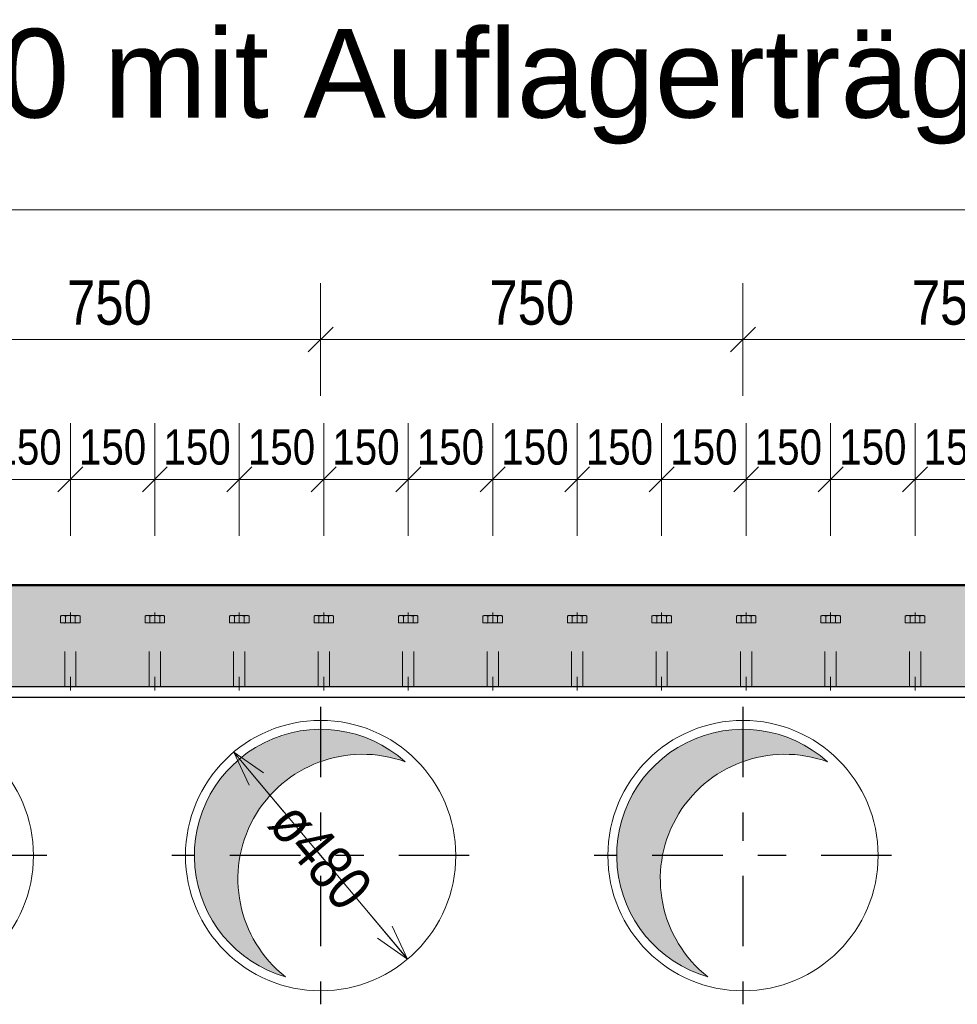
# Model space of a CAD drawing. Header units: millimetres. Extents: x -8.5 to 60.3, y 0 to 42.
# Tile 92 of 109: x 29.7 to 33, y 16.3 to 19.8. Entities that reach past the tile are written whole.
import ezdxf

# ---------------------------------------------------------------- set-up
doc = ezdxf.new("R2010")
doc.units = ezdxf.units.MM
doc.linetypes.add('DASHDOT', pattern=[1, 0.5, -0.25, 0, -0.25])
doc.linetypes.add('HIDDEN', pattern=[0.375, 0.25, -0.125])
doc.styles.add('Arial', font='arial.ttf')
doc.styles.add('Arial Narrow', font='ARIALN.TTF')
doc.dimstyles.new('Arch_Strakon_dimstyle', dxfattribs={"dimtxt": 11.25, "dimasz": 1, "dimexe": 1.25, "dimexo": 0.0625, "dimgap": 1, "dimtad": 0, "dimdec": 3, "dimzin": 12, "dimdsep": 46, "dimtxsty": 'Arial Narrow', "dimblk": 'Arrowhead_Tick', "dimsah": 1, "dimcen": 0, "dimse1": 1, "dimse2": 1, "dimclrd": 6, "dimclrt": 3, "dimazin": 0, "dimtfac": 1, "dimtdec": 4, "dimtmove": 0, "dimatfit": 3, "dimldrblk": 'NONE', "dimfxl": 1, "dimtvp": 1, "dimtolj": 1, "dimtzin": 0, "dimlwd": 13, "dimarcsym": 2})
doc.dimstyles.new('Radial_Strakon_dimstyle', dxfattribs={"dimtxt": 11.25, "dimasz": 1, "dimexe": 1.25, "dimexo": 0.0625, "dimgap": 1, "dimtad": 0, "dimdec": 3, "dimzin": 12, "dimdsep": 46, "dimtxsty": 'Arial Narrow', "dimblk": 'Arrowhead_Radial_Reverse', "dimsah": 1, "dimcen": 0, "dimse1": 1, "dimse2": 1, "dimclrd": 6, "dimclrt": 3, "dimazin": 0, "dimtfac": 1, "dimtdec": 4, "dimtmove": 0, "dimatfit": 3, "dimldrblk": 'NONE', "dimfxl": 1, "dimtvp": 1, "dimtolj": 1, "dimtzin": 0, "dimlwd": 13, "dimarcsym": 2})

# ---------------------------------------------------------------- blocks, each defined once
blk = doc.blocks.new('Arrowhead_Tick')
at = {"color": 0, "linetype": 'Continuous', "lineweight": -2, "ltscale": 0.5}
for p, q in [((0, 20), (0, -10)), ((-1, 0), (0, 0)), ((10, 0), (0, 0))]:
    blk.add_line(p, q, dxfattribs=at)
at = {"color": 2, "linetype": 'Continuous', "lineweight": 35, "ltscale": 0.5}
blk.add_line((4.42, 4.42), (-4.42, -4.42), dxfattribs=at)
blk = doc.blocks.new('*D35')
at = {"color": 6, "linetype": 'Continuous', "lineweight": 13}
blk.add_line((29.2528, 18.6858), (30.7328, 18.6858), dxfattribs=at)
at = {"layer": 'Defpoints', "color": 0}
for p in [(30.7428, 18.6858), (29.2428, 17.3814), (30.7428, 17.3814)]:
    blk.add_point(p, dxfattribs=at)
at = {"color": 6, "lineweight": 13, "xscale": 0.01, "yscale": 0.01, "zscale": 0.01}
blk.add_blockref('Arrowhead_Tick', (30.7428, 18.6858), dxfattribs=at)
at = {"color": 6, "lineweight": 13, "xscale": 0.01, "yscale": 0.01, "zscale": 0.01, "rotation": 180}
blk.add_blockref('Arrowhead_Tick', (29.2428, 18.6858), dxfattribs=at)
at = {"color": 2, "lineweight": -2, "insert": (29.9928, 18.8162), "char_height": 0.1575, "attachment_point": 5, "style": 'Arial Narrow'}
blk.add_mtext('\\A1;750', dxfattribs=at)
blk = doc.blocks.new('_None')
blk = doc.blocks.new('*D36')
at = {"color": 6, "linetype": 'Continuous', "lineweight": 13}
blk.add_line((30.7528, 18.6858), (32.2328, 18.6858), dxfattribs=at)
at = {"layer": 'Defpoints', "color": 0}
for p in [(32.2428, 18.6858), (30.7428, 17.3814), (32.2428, 17.3334)]:
    blk.add_point(p, dxfattribs=at)
at = {"color": 6, "lineweight": 13, "xscale": 0.01, "yscale": 0.01, "zscale": 0.01}
blk.add_blockref('Arrowhead_Tick', (32.2428, 18.6858), dxfattribs=at)
at = {"color": 6, "lineweight": 13, "xscale": 0.01, "yscale": 0.01, "zscale": 0.01, "rotation": 180}
blk.add_blockref('Arrowhead_Tick', (30.7428, 18.6858), dxfattribs=at)
at = {"color": 2, "lineweight": -2, "insert": (31.4928, 18.8162), "char_height": 0.1575, "attachment_point": 5, "style": 'Arial Narrow'}
blk.add_mtext('\\A1;750', dxfattribs=at)
blk = doc.blocks.new('*D37')
at = {"color": 6, "linetype": 'Continuous', "lineweight": 13}
blk.add_line((32.2528, 18.6858), (33.7328, 18.6858), dxfattribs=at)
at = {"layer": 'Defpoints', "color": 0}
for p in [(33.7428, 18.6858), (32.2428, 17.3334), (33.7428, 17.3334)]:
    blk.add_point(p, dxfattribs=at)
at = {"color": 6, "lineweight": 13, "xscale": 0.01, "yscale": 0.01, "zscale": 0.01}
blk.add_blockref('Arrowhead_Tick', (33.7428, 18.6858), dxfattribs=at)
at = {"color": 6, "lineweight": 13, "xscale": 0.01, "yscale": 0.01, "zscale": 0.01, "rotation": 180}
blk.add_blockref('Arrowhead_Tick', (32.2428, 18.6858), dxfattribs=at)
at = {"color": 2, "lineweight": -2, "insert": (32.9928, 18.8162), "char_height": 0.1575, "attachment_point": 5, "style": 'Arial Narrow'}
blk.add_mtext('\\A1;750', dxfattribs=at)
blk = doc.blocks.new('Arrowhead_Radial_Reverse')
at = {"color": 0, "linetype": 'Continuous', "lineweight": -2, "ltscale": 0.5}
for p, q in [((0, 0), (-50, 0)), ((0, 0), (-12.5, 3.35)), ((-12.5, -3.35), (0, 0))]:
    blk.add_line(p, q, dxfattribs=at)
blk = doc.blocks.new('*D40')
at = {"color": 6, "linetype": 'Continuous', "lineweight": 13}
for p, q in [((30.6109, 17.0106), (30.4407, 17.2135)), ((30.8746, 16.6962), (31.0449, 16.4934))]:
    blk.add_line(p, q, dxfattribs=at)
at = {"layer": 'Defpoints', "color": 0}
for p in [(30.4407, 17.2135), (31.0449, 16.4934)]:
    blk.add_point(p, dxfattribs=at)
at = {"color": 6, "lineweight": 13, "xscale": 0.01, "yscale": 0.01, "zscale": 0.01}
for p, rotation in [((30.4342, 17.2211), 130.0000000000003), ((31.0513, 16.4857), 310.0000000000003)]:
    blk.add_blockref('Arrowhead_Radial_Reverse', p, dxfattribs=dict(at, rotation=rotation))
at = {"color": 2, "lineweight": -2, "insert": (30.7428, 16.8534), "char_height": 0.1575, "attachment_point": 5, "rotation": 310, "style": 'Arial Narrow'}
blk.add_mtext('\\A1;ø480', dxfattribs=at)
blk = doc.blocks.new('*D225')
at = {"color": 6, "linetype": 'Continuous', "lineweight": 13}
blk.add_line((29.5639, 18.1894), (29.8439, 18.1894), dxfattribs=at)
at = {"layer": 'Defpoints', "color": 0}
for p in [(29.8539, 18.1894), (29.5539, 17.7162), (29.8539, 17.7162)]:
    blk.add_point(p, dxfattribs=at)
at = {"color": 6, "lineweight": 13, "xscale": 0.01, "yscale": 0.01, "zscale": 0.01}
blk.add_blockref('Arrowhead_Tick', (29.8539, 18.1894), dxfattribs=at)
at = {"color": 6, "lineweight": 13, "xscale": 0.01, "yscale": 0.01, "zscale": 0.01, "rotation": 180}
blk.add_blockref('Arrowhead_Tick', (29.5539, 18.1894), dxfattribs=at)
at = {"color": 3, "lineweight": 35, "insert": (29.7039, 18.3032), "char_height": 0.125, "attachment_point": 5, "style": 'Arial Narrow'}
blk.add_mtext('\\A1;150', dxfattribs=at)
blk = doc.blocks.new('*D226')
at = {"color": 6, "linetype": 'Continuous', "lineweight": 13}
blk.add_line((29.8639, 18.1894), (30.1439, 18.1894), dxfattribs=at)
at = {"layer": 'Defpoints', "color": 0}
for p in [(30.1539, 18.1894), (29.8539, 17.7162), (30.1539, 17.7162)]:
    blk.add_point(p, dxfattribs=at)
at = {"color": 6, "lineweight": 13, "xscale": 0.01, "yscale": 0.01, "zscale": 0.01}
blk.add_blockref('Arrowhead_Tick', (30.1539, 18.1894), dxfattribs=at)
at = {"color": 6, "lineweight": 13, "xscale": 0.01, "yscale": 0.01, "zscale": 0.01, "rotation": 180}
blk.add_blockref('Arrowhead_Tick', (29.8539, 18.1894), dxfattribs=at)
at = {"color": 3, "lineweight": 35, "insert": (30.0039, 18.3032), "char_height": 0.125, "attachment_point": 5, "style": 'Arial Narrow'}
blk.add_mtext('\\A1;150', dxfattribs=at)
blk = doc.blocks.new('*D227')
at = {"color": 6, "linetype": 'Continuous', "lineweight": 13}
blk.add_line((30.1639, 18.1894), (30.4439, 18.1894), dxfattribs=at)
at = {"layer": 'Defpoints', "color": 0}
for p in [(30.4539, 18.1894), (30.1539, 17.7162), (30.4539, 17.7162)]:
    blk.add_point(p, dxfattribs=at)
at = {"color": 6, "lineweight": 13, "xscale": 0.01, "yscale": 0.01, "zscale": 0.01}
blk.add_blockref('Arrowhead_Tick', (30.4539, 18.1894), dxfattribs=at)
at = {"color": 6, "lineweight": 13, "xscale": 0.01, "yscale": 0.01, "zscale": 0.01, "rotation": 180}
blk.add_blockref('Arrowhead_Tick', (30.1539, 18.1894), dxfattribs=at)
at = {"color": 3, "lineweight": 35, "insert": (30.3039, 18.3032), "char_height": 0.125, "attachment_point": 5, "style": 'Arial Narrow'}
blk.add_mtext('\\A1;150', dxfattribs=at)
blk = doc.blocks.new('*D228')
at = {"color": 6, "linetype": 'Continuous', "lineweight": 13}
blk.add_line((30.4639, 18.1894), (30.7439, 18.1894), dxfattribs=at)
at = {"layer": 'Defpoints', "color": 0}
for p in [(30.7539, 18.1894), (30.4539, 17.7162), (30.7539, 17.7162)]:
    blk.add_point(p, dxfattribs=at)
at = {"color": 6, "lineweight": 13, "xscale": 0.01, "yscale": 0.01, "zscale": 0.01}
blk.add_blockref('Arrowhead_Tick', (30.7539, 18.1894), dxfattribs=at)
at = {"color": 6, "lineweight": 13, "xscale": 0.01, "yscale": 0.01, "zscale": 0.01, "rotation": 180}
blk.add_blockref('Arrowhead_Tick', (30.4539, 18.1894), dxfattribs=at)
at = {"color": 3, "lineweight": 35, "insert": (30.6039, 18.3032), "char_height": 0.125, "attachment_point": 5, "style": 'Arial Narrow'}
blk.add_mtext('\\A1;150', dxfattribs=at)
blk = doc.blocks.new('*D229')
at = {"color": 6, "linetype": 'Continuous', "lineweight": 13}
blk.add_line((30.7639, 18.1894), (31.0439, 18.1894), dxfattribs=at)
at = {"layer": 'Defpoints', "color": 0}
for p in [(31.0539, 18.1894), (30.7539, 17.7162), (31.0539, 17.7162)]:
    blk.add_point(p, dxfattribs=at)
at = {"color": 6, "lineweight": 13, "xscale": 0.01, "yscale": 0.01, "zscale": 0.01}
blk.add_blockref('Arrowhead_Tick', (31.0539, 18.1894), dxfattribs=at)
at = {"color": 6, "lineweight": 13, "xscale": 0.01, "yscale": 0.01, "zscale": 0.01, "rotation": 180}
blk.add_blockref('Arrowhead_Tick', (30.7539, 18.1894), dxfattribs=at)
at = {"color": 3, "lineweight": 35, "insert": (30.9039, 18.3032), "char_height": 0.125, "attachment_point": 5, "style": 'Arial Narrow'}
blk.add_mtext('\\A1;150', dxfattribs=at)
blk = doc.blocks.new('*D230')
at = {"color": 6, "linetype": 'Continuous', "lineweight": 13}
blk.add_line((31.0639, 18.1894), (31.3439, 18.1894), dxfattribs=at)
at = {"layer": 'Defpoints', "color": 0}
for p in [(31.3539, 18.1894), (31.0539, 17.7162), (31.3539, 17.7162)]:
    blk.add_point(p, dxfattribs=at)
at = {"color": 6, "lineweight": 13, "xscale": 0.01, "yscale": 0.01, "zscale": 0.01}
blk.add_blockref('Arrowhead_Tick', (31.3539, 18.1894), dxfattribs=at)
at = {"color": 6, "lineweight": 13, "xscale": 0.01, "yscale": 0.01, "zscale": 0.01, "rotation": 180}
blk.add_blockref('Arrowhead_Tick', (31.0539, 18.1894), dxfattribs=at)
at = {"color": 3, "lineweight": 35, "insert": (31.2039, 18.3032), "char_height": 0.125, "attachment_point": 5, "style": 'Arial Narrow'}
blk.add_mtext('\\A1;150', dxfattribs=at)
blk = doc.blocks.new('*D231')
at = {"color": 6, "linetype": 'Continuous', "lineweight": 13}
blk.add_line((31.3639, 18.1894), (31.6439, 18.1894), dxfattribs=at)
at = {"layer": 'Defpoints', "color": 0}
for p in [(31.6539, 18.1894), (31.3539, 17.7162), (31.6539, 17.7162)]:
    blk.add_point(p, dxfattribs=at)
at = {"color": 6, "lineweight": 13, "xscale": 0.01, "yscale": 0.01, "zscale": 0.01}
blk.add_blockref('Arrowhead_Tick', (31.6539, 18.1894), dxfattribs=at)
at = {"color": 6, "lineweight": 13, "xscale": 0.01, "yscale": 0.01, "zscale": 0.01, "rotation": 180}
blk.add_blockref('Arrowhead_Tick', (31.3539, 18.1894), dxfattribs=at)
at = {"color": 3, "lineweight": 35, "insert": (31.5039, 18.3032), "char_height": 0.125, "attachment_point": 5, "style": 'Arial Narrow'}
blk.add_mtext('\\A1;150', dxfattribs=at)
blk = doc.blocks.new('*D232')
at = {"color": 6, "linetype": 'Continuous', "lineweight": 13}
blk.add_line((31.6639, 18.1894), (31.9439, 18.1894), dxfattribs=at)
at = {"layer": 'Defpoints', "color": 0}
for p in [(31.9539, 18.1894), (31.6539, 17.7162), (31.9539, 17.7162)]:
    blk.add_point(p, dxfattribs=at)
at = {"color": 6, "lineweight": 13, "xscale": 0.01, "yscale": 0.01, "zscale": 0.01}
blk.add_blockref('Arrowhead_Tick', (31.9539, 18.1894), dxfattribs=at)
at = {"color": 6, "lineweight": 13, "xscale": 0.01, "yscale": 0.01, "zscale": 0.01, "rotation": 180}
blk.add_blockref('Arrowhead_Tick', (31.6539, 18.1894), dxfattribs=at)
at = {"color": 3, "lineweight": 35, "insert": (31.8039, 18.3032), "char_height": 0.125, "attachment_point": 5, "style": 'Arial Narrow'}
blk.add_mtext('\\A1;150', dxfattribs=at)
blk = doc.blocks.new('*D233')
at = {"color": 6, "linetype": 'Continuous', "lineweight": 13}
blk.add_line((31.9639, 18.1894), (32.2439, 18.1894), dxfattribs=at)
at = {"layer": 'Defpoints', "color": 0}
for p in [(32.2539, 18.1894), (31.9539, 17.7162), (32.2539, 17.7162)]:
    blk.add_point(p, dxfattribs=at)
at = {"color": 6, "lineweight": 13, "xscale": 0.01, "yscale": 0.01, "zscale": 0.01}
blk.add_blockref('Arrowhead_Tick', (32.2539, 18.1894), dxfattribs=at)
at = {"color": 6, "lineweight": 13, "xscale": 0.01, "yscale": 0.01, "zscale": 0.01, "rotation": 180}
blk.add_blockref('Arrowhead_Tick', (31.9539, 18.1894), dxfattribs=at)
at = {"color": 3, "lineweight": 35, "insert": (32.1039, 18.3032), "char_height": 0.125, "attachment_point": 5, "style": 'Arial Narrow'}
blk.add_mtext('\\A1;150', dxfattribs=at)
blk = doc.blocks.new('*D234')
at = {"color": 6, "linetype": 'Continuous', "lineweight": 13}
blk.add_line((32.2639, 18.1894), (32.5439, 18.1894), dxfattribs=at)
at = {"layer": 'Defpoints', "color": 0}
for p in [(32.5539, 18.1894), (32.2539, 17.7162), (32.5539, 17.7162)]:
    blk.add_point(p, dxfattribs=at)
at = {"color": 6, "lineweight": 13, "xscale": 0.01, "yscale": 0.01, "zscale": 0.01}
blk.add_blockref('Arrowhead_Tick', (32.5539, 18.1894), dxfattribs=at)
at = {"color": 6, "lineweight": 13, "xscale": 0.01, "yscale": 0.01, "zscale": 0.01, "rotation": 180}
blk.add_blockref('Arrowhead_Tick', (32.2539, 18.1894), dxfattribs=at)
at = {"color": 3, "lineweight": 35, "insert": (32.4039, 18.3032), "char_height": 0.125, "attachment_point": 5, "style": 'Arial Narrow'}
blk.add_mtext('\\A1;150', dxfattribs=at)
blk = doc.blocks.new('*D235')
at = {"color": 6, "linetype": 'Continuous', "lineweight": 13}
blk.add_line((32.5639, 18.1894), (32.8439, 18.1894), dxfattribs=at)
at = {"layer": 'Defpoints', "color": 0}
for p in [(32.8539, 18.1894), (32.5539, 17.7162), (32.8539, 17.7162)]:
    blk.add_point(p, dxfattribs=at)
at = {"color": 6, "lineweight": 13, "xscale": 0.01, "yscale": 0.01, "zscale": 0.01}
blk.add_blockref('Arrowhead_Tick', (32.8539, 18.1894), dxfattribs=at)
at = {"color": 6, "lineweight": 13, "xscale": 0.01, "yscale": 0.01, "zscale": 0.01, "rotation": 180}
blk.add_blockref('Arrowhead_Tick', (32.5539, 18.1894), dxfattribs=at)
at = {"color": 3, "lineweight": 35, "insert": (32.7039, 18.3032), "char_height": 0.125, "attachment_point": 5, "style": 'Arial Narrow'}
blk.add_mtext('\\A1;150', dxfattribs=at)
blk = doc.blocks.new('*D236')
at = {"color": 6, "linetype": 'Continuous', "lineweight": 13}
blk.add_line((32.8639, 18.1894), (33.1439, 18.1894), dxfattribs=at)
at = {"layer": 'Defpoints', "color": 0}
for p in [(33.1539, 18.1894), (32.8539, 17.7162), (33.1539, 17.7162)]:
    blk.add_point(p, dxfattribs=at)
at = {"color": 6, "lineweight": 13, "xscale": 0.01, "yscale": 0.01, "zscale": 0.01}
blk.add_blockref('Arrowhead_Tick', (33.1539, 18.1894), dxfattribs=at)
at = {"color": 6, "lineweight": 13, "xscale": 0.01, "yscale": 0.01, "zscale": 0.01, "rotation": 180}
blk.add_blockref('Arrowhead_Tick', (32.8539, 18.1894), dxfattribs=at)
at = {"color": 3, "lineweight": 35, "insert": (33.0039, 18.3032), "char_height": 0.125, "attachment_point": 5, "style": 'Arial Narrow'}
blk.add_mtext('\\A1;150', dxfattribs=at)

msp = doc.modelspace()

# ---------------------------------------------------------------- hatches: boundary and pattern name
at = {"true_color": 0xceffce}
msp.add_hatch(color=254, dxfattribs=at).paths.add_polyline_path([(36.903281, 17.813416), (36.803281, 17.453416), (22.227922, 17.453416), (22.227922, 17.473416), (22.177922, 17.473416), (22.177922, 17.453416), (21.637922, 17.453416), (21.637922, 17.313416), (20.980983, 17.313416), (20.980983, 17.813416)])
at = {"true_color": 0xdfdfdf}
for points in [[(31.03694, 17.19182), (31.030813, 17.197051), (31.024593, 17.202171), (31.018282, 17.207178), (31.011881, 17.212071), (31.005394, 17.216848), (30.998823, 17.221507), (30.992168, 17.226048), (30.985433, 17.230469), (30.97862, 17.234768), (30.97173, 17.238944), (30.964767, 17.242995), (30.957732, 17.246921), (30.950627, 17.25072), (30.943456, 17.25439), (30.93622, 17.257931), (30.928921, 17.261341), (30.921562, 17.26462), (30.914145, 17.267766), (30.906674, 17.270778), (30.899149, 17.273656), (30.891573, 17.276397), (30.88395, 17.279003), (30.876281, 17.281471), (30.868569, 17.2838), (30.860817, 17.285991), (30.853026, 17.288042), (30.8452, 17.289953), (30.83734, 17.291723), (30.82945, 17.293351), (30.821532, 17.294838), (30.813589, 17.296182), (30.805623, 17.297383), (30.797636, 17.29844), (30.789632, 17.299355), (30.781613, 17.300125), (30.773581, 17.300751), (30.765539, 17.301232), (30.75749, 17.301569), (30.749436, 17.301761), (30.74138, 17.301809), (30.733325, 17.301712), (30.725272, 17.30147), (30.717225, 17.301083), (30.709186, 17.300552), (30.701159, 17.299877), (30.693144, 17.299057), (30.685146, 17.298094), (30.677166, 17.296987), (30.669207, 17.295737), (30.661272, 17.294344), (30.653364, 17.292809), (30.645484, 17.291132), (30.637636, 17.289313), (30.629821, 17.287354), (30.622044, 17.285255), (30.614305, 17.283016), (30.606607, 17.280639), (30.598954, 17.278124), (30.591346, 17.275472), (30.583788, 17.272683), (30.576281, 17.26976), (30.568828, 17.266701), (30.561431, 17.26351), (30.554093, 17.260186), (30.546815, 17.25673), (30.539601, 17.253145), (30.532452, 17.24943), (30.525371, 17.245588), (30.51836, 17.241619), (30.511422, 17.237525), (30.504559, 17.233307), (30.497772, 17.228966), (30.491064, 17.224504), (30.484438, 17.219922), (30.477895, 17.215221), (30.471437, 17.210404), (30.465068, 17.205472), (30.458787, 17.200426), (30.452599, 17.195268), (30.446504, 17.19), (30.440505, 17.184623), (30.434603, 17.179139), (30.428801, 17.17355), (30.4231, 17.167858), (30.417502, 17.162064), (30.412009, 17.156171), (30.406623, 17.15018), (30.401346, 17.144093), (30.396179, 17.137912), (30.391124, 17.131639), (30.386182, 17.125277), (30.381355, 17.118826), (30.376645, 17.11229), (30.372053, 17.105671), (30.367581, 17.09897), (30.36323, 17.09219), (30.359001, 17.085333), (30.354897, 17.078401), (30.350917, 17.071396), (30.347064, 17.064321), (30.343339, 17.057178), (30.339743, 17.049969), (30.336276, 17.042696), (30.332941, 17.035363), (30.329739, 17.027971), (30.326669, 17.020522), (30.323734, 17.01302), (30.320934, 17.005465), (30.318271, 16.997862), (30.315744, 16.990213), (30.313355, 16.982519), (30.311105, 16.974783), (30.308994, 16.967008), (30.307023, 16.959197), (30.305193, 16.951351), (30.303504, 16.943474), (30.301957, 16.935568), (30.300553, 16.927635), (30.29929, 16.919678), (30.298172, 16.9117), (30.297196, 16.903703), (30.296365, 16.89569), (30.295677, 16.887663), (30.295134, 16.879625), (30.294735, 16.871579), (30.294481, 16.863527), (30.294372, 16.855471), (30.294408, 16.847415), (30.294588, 16.839361), (30.294913, 16.831311), (30.295382, 16.823269), (30.295996, 16.815236), (30.296754, 16.807216), (30.297656, 16.79921), (30.298702, 16.791222), (30.299891, 16.783254), (30.301223, 16.775309), (30.302697, 16.767389), (30.304314, 16.759496), (30.306072, 16.751634), (30.307971, 16.743805), (30.31001, 16.736011), (30.312189, 16.728255), (30.314508, 16.72054), (30.316964, 16.712867), (30.319558, 16.70524), (30.322288, 16.697661), (30.325154, 16.690132), (30.328155, 16.682655), (30.33129, 16.675234), (30.334558, 16.66787), (30.337957, 16.660566), (30.341487, 16.653325), (30.345147, 16.646148), (30.348935, 16.639038), (30.35285, 16.631997), (30.356891, 16.625027), (30.361056, 16.618131), (30.365345, 16.611312), (30.369756, 16.60457), (30.374287, 16.597909), (30.378937, 16.59133), (30.383704, 16.584836), (30.388587, 16.578428), (30.393585, 16.57211), (30.398695, 16.565882), (30.403917, 16.559746), (30.409247, 16.553706), (30.414686, 16.547763), (30.42023, 16.541918), (30.425878, 16.536173), (30.431629, 16.530531), (30.43748, 16.524994), (30.44343, 16.519562), (30.449476, 16.514238), (30.455617, 16.509024), (30.461851, 16.50392), (30.468176, 16.49893), (30.474589, 16.494054), (30.481088, 16.489294), (30.487672, 16.484651), (30.494339, 16.480128), (30.501085, 16.475725), (30.50791, 16.471444), (30.51481, 16.467286), (30.521784, 16.463253), (30.52883, 16.459346), (30.535944, 16.455566), (30.543125, 16.451915), (30.550371, 16.448393), (30.557678, 16.445002), (30.565046, 16.441742), (30.572471, 16.438616), (30.57995, 16.435623), (30.587483, 16.432766), (30.595065, 16.430044), (30.602695, 16.427459), (30.610371, 16.425011), (30.618089, 16.422701), (30.612067, 16.427524), (30.60613, 16.43245), (30.60028, 16.437479), (30.594518, 16.442609), (30.588846, 16.447839), (30.583267, 16.453167), (30.577781, 16.458592), (30.572391, 16.464111), (30.567098, 16.469723), (30.561903, 16.475427), (30.556808, 16.48122), (30.551816, 16.487102), (30.546926, 16.493069), (30.542142, 16.499121), (30.537463, 16.505255), (30.532893, 16.51147), (30.528431, 16.517764), (30.524079, 16.524134), (30.51984, 16.53058), (30.515713, 16.537098), (30.511701, 16.543687), (30.507804, 16.550346), (30.504023, 16.557071), (30.500361, 16.563861), (30.496817, 16.570713), (30.493394, 16.577627), (30.490091, 16.584599), (30.48691, 16.591628), (30.483853, 16.598711), (30.480919, 16.605846), (30.47811, 16.613031), (30.475427, 16.620264), (30.472871, 16.627543), (30.470441, 16.634865), (30.46814, 16.642229), (30.465967, 16.649631), (30.463924, 16.65707), (30.46201, 16.664544), (30.460228, 16.67205), (30.458576, 16.679586), (30.457056, 16.68715), (30.455668, 16.694738), (30.454412, 16.70235), (30.45329, 16.709983), (30.4523, 16.717634), (30.451445, 16.725301), (30.450722, 16.732982), (30.450134, 16.740674), (30.44968, 16.748376), (30.449361, 16.756084), (30.449176, 16.763796), (30.449125, 16.771511), (30.449208, 16.779225), (30.449427, 16.786937), (30.449779, 16.794644), (30.450266, 16.802343), (30.450887, 16.810033), (30.451642, 16.81771), (30.452531, 16.825374), (30.453553, 16.833021), (30.454708, 16.840648), (30.455996, 16.848255), (30.457416, 16.855838), (30.458969, 16.863395), (30.460653, 16.870923), (30.462467, 16.878422), (30.464413, 16.885887), (30.466488, 16.893318), (30.468692, 16.900711), (30.471025, 16.908064), (30.473486, 16.915376), (30.476073, 16.922644), (30.478787, 16.929866), (30.481627, 16.937039), (30.484591, 16.944161), (30.487679, 16.951231), (30.490889, 16.958246), (30.494222, 16.965204), (30.497675, 16.972103), (30.501248, 16.978941), (30.504939, 16.985715), (30.508748, 16.992424), (30.512674, 16.999065), (30.516714, 17.005637), (30.520869, 17.012138), (30.525136, 17.018565), (30.529514, 17.024917), (30.534003, 17.031191), (30.5386, 17.037387), (30.543305, 17.043501), (30.548115, 17.049532), (30.55303, 17.055479), (30.558048, 17.061339), (30.563167, 17.06711), (30.568386, 17.072792), (30.573703, 17.078382), (30.579117, 17.083878), (30.584626, 17.089279), (30.590228, 17.094583), (30.595922, 17.099788), (30.601706, 17.104894), (30.607577, 17.109898), (30.613535, 17.114799), (30.619578, 17.119595), (30.625703, 17.124286), (30.631909, 17.128868), (30.638194, 17.133342), (30.644556, 17.137706), (30.650994, 17.141958), (30.657504, 17.146097), (30.664085, 17.150122), (30.670736, 17.154032), (30.677454, 17.157825), (30.684237, 17.161501), (30.691083, 17.165058), (30.697989, 17.168495), (30.704955, 17.171811), (30.711978, 17.175005), (30.719055, 17.178076), (30.726184, 17.181024), (30.733364, 17.183846), (30.740592, 17.186543), (30.747866, 17.189114), (30.755183, 17.191558), (30.762542, 17.193873), (30.769941, 17.19606), (30.777376, 17.198118), (30.784846, 17.200045), (30.792349, 17.201843), (30.799881, 17.203509), (30.807442, 17.205044), (30.815028, 17.206446), (30.822638, 17.207716), (30.830268, 17.208854), (30.837917, 17.209858), (30.845583, 17.210729), (30.853262, 17.211465), (30.860953, 17.212068), (30.868654, 17.212537), (30.876361, 17.212872), (30.884073, 17.213072), (30.891788, 17.213137), (30.899502, 17.213069), (30.907214, 17.212865), (30.914922, 17.212528), (30.922622, 17.212056), (30.930313, 17.211449), (30.937992, 17.210709), (30.945657, 17.209835), (30.953306, 17.208828), (30.960936, 17.207688), (30.968545, 17.206414), (30.97613, 17.205008), (30.98369, 17.203471), (30.991222, 17.201801), (30.998724, 17.200001), (31.006193, 17.19807), (31.013628, 17.196009), (31.021025, 17.193819), (31.028383, 17.191501), (31.0357, 17.189054), (31.042973, 17.18648)], [(32.53694, 17.19182), (32.530813, 17.197051), (32.524593, 17.202171), (32.518282, 17.207178), (32.511881, 17.212071), (32.505394, 17.216848), (32.498823, 17.221507), (32.492168, 17.226048), (32.485433, 17.230469), (32.47862, 17.234768), (32.47173, 17.238944), (32.464767, 17.242995), (32.457732, 17.246921), (32.450627, 17.25072), (32.443456, 17.25439), (32.43622, 17.257931), (32.428921, 17.261341), (32.421562, 17.26462), (32.414145, 17.267766), (32.406674, 17.270778), (32.399149, 17.273656), (32.391573, 17.276397), (32.38395, 17.279003), (32.376281, 17.281471), (32.368569, 17.2838), (32.360817, 17.285991), (32.353026, 17.288042), (32.3452, 17.289953), (32.33734, 17.291723), (32.32945, 17.293351), (32.321532, 17.294838), (32.313589, 17.296182), (32.305623, 17.297383), (32.297636, 17.29844), (32.289632, 17.299355), (32.281613, 17.300125), (32.273581, 17.300751), (32.265539, 17.301232), (32.25749, 17.301569), (32.249436, 17.301761), (32.24138, 17.301809), (32.233325, 17.301712), (32.225272, 17.30147), (32.217225, 17.301083), (32.209186, 17.300552), (32.201159, 17.299877), (32.193144, 17.299057), (32.185146, 17.298094), (32.177166, 17.296987), (32.169207, 17.295737), (32.161272, 17.294344), (32.153364, 17.292809), (32.145484, 17.291132), (32.137636, 17.289313), (32.129821, 17.287354), (32.122044, 17.285255), (32.114305, 17.283016), (32.106607, 17.280639), (32.098954, 17.278124), (32.091346, 17.275472), (32.083788, 17.272683), (32.076281, 17.26976), (32.068828, 17.266701), (32.061431, 17.26351), (32.054093, 17.260186), (32.046815, 17.25673), (32.039601, 17.253145), (32.032452, 17.24943), (32.025371, 17.245588), (32.01836, 17.241619), (32.011422, 17.237525), (32.004559, 17.233307), (31.997772, 17.228966), (31.991064, 17.224504), (31.984438, 17.219922), (31.977895, 17.215221), (31.971437, 17.210404), (31.965068, 17.205472), (31.958787, 17.200426), (31.952599, 17.195268), (31.946504, 17.19), (31.940505, 17.184623), (31.934603, 17.179139), (31.928801, 17.17355), (31.9231, 17.167858), (31.917502, 17.162064), (31.912009, 17.156171), (31.906623, 17.15018), (31.901346, 17.144093), (31.896179, 17.137912), (31.891124, 17.131639), (31.886182, 17.125277), (31.881355, 17.118826), (31.876645, 17.11229), (31.872053, 17.105671), (31.867581, 17.09897), (31.86323, 17.09219), (31.859001, 17.085333), (31.854897, 17.078401), (31.850917, 17.071396), (31.847064, 17.064321), (31.843339, 17.057178), (31.839743, 17.049969), (31.836276, 17.042696), (31.832941, 17.035363), (31.829739, 17.027971), (31.826669, 17.020522), (31.823734, 17.01302), (31.820934, 17.005465), (31.818271, 16.997862), (31.815744, 16.990213), (31.813355, 16.982519), (31.811105, 16.974783), (31.808994, 16.967008), (31.807023, 16.959197), (31.805193, 16.951351), (31.803504, 16.943474), (31.801957, 16.935568), (31.800553, 16.927635), (31.79929, 16.919678), (31.798172, 16.9117), (31.797196, 16.903703), (31.796365, 16.89569), (31.795677, 16.887663), (31.795134, 16.879625), (31.794735, 16.871579), (31.794481, 16.863527), (31.794372, 16.855471), (31.794408, 16.847415), (31.794588, 16.839361), (31.794913, 16.831311), (31.795382, 16.823269), (31.795996, 16.815236), (31.796754, 16.807216), (31.797656, 16.79921), (31.798702, 16.791222), (31.799891, 16.783254), (31.801223, 16.775309), (31.802697, 16.767389), (31.804314, 16.759496), (31.806072, 16.751634), (31.807971, 16.743805), (31.81001, 16.736011), (31.812189, 16.728255), (31.814508, 16.72054), (31.816964, 16.712867), (31.819558, 16.70524), (31.822288, 16.697661), (31.825154, 16.690132), (31.828155, 16.682655), (31.83129, 16.675234), (31.834558, 16.66787), (31.837957, 16.660566), (31.841487, 16.653325), (31.845147, 16.646148), (31.848935, 16.639038), (31.85285, 16.631997), (31.856891, 16.625027), (31.861056, 16.618131), (31.865345, 16.611312), (31.869756, 16.60457), (31.874287, 16.597909), (31.878937, 16.59133), (31.883704, 16.584836), (31.888587, 16.578428), (31.893585, 16.57211), (31.898695, 16.565882), (31.903917, 16.559746), (31.909247, 16.553706), (31.914686, 16.547763), (31.92023, 16.541918), (31.925878, 16.536173), (31.931629, 16.530531), (31.93748, 16.524994), (31.94343, 16.519562), (31.949476, 16.514238), (31.955617, 16.509024), (31.961851, 16.50392), (31.968176, 16.49893), (31.974589, 16.494054), (31.981088, 16.489294), (31.987672, 16.484651), (31.994339, 16.480128), (32.001085, 16.475725), (32.00791, 16.471444), (32.01481, 16.467286), (32.021784, 16.463253), (32.02883, 16.459346), (32.035944, 16.455566), (32.043125, 16.451915), (32.050371, 16.448393), (32.057678, 16.445002), (32.065046, 16.441742), (32.072471, 16.438616), (32.07995, 16.435623), (32.087483, 16.432766), (32.095065, 16.430044), (32.102695, 16.427459), (32.110371, 16.425011), (32.118089, 16.422701), (32.112067, 16.427524), (32.10613, 16.43245), (32.10028, 16.437479), (32.094518, 16.442609), (32.088846, 16.447839), (32.083267, 16.453167), (32.077781, 16.458592), (32.072391, 16.464111), (32.067098, 16.469723), (32.061903, 16.475427), (32.056808, 16.48122), (32.051816, 16.487102), (32.046926, 16.493069), (32.042142, 16.499121), (32.037463, 16.505255), (32.032893, 16.51147), (32.028431, 16.517764), (32.024079, 16.524134), (32.01984, 16.53058), (32.015713, 16.537098), (32.011701, 16.543687), (32.007804, 16.550346), (32.004023, 16.557071), (32.000361, 16.563861), (31.996817, 16.570713), (31.993394, 16.577627), (31.990091, 16.584599), (31.98691, 16.591628), (31.983853, 16.598711), (31.980919, 16.605846), (31.97811, 16.613031), (31.975427, 16.620264), (31.972871, 16.627543), (31.970441, 16.634865), (31.96814, 16.642229), (31.965967, 16.649631), (31.963924, 16.65707), (31.96201, 16.664544), (31.960228, 16.67205), (31.958576, 16.679586), (31.957056, 16.68715), (31.955668, 16.694738), (31.954412, 16.70235), (31.95329, 16.709983), (31.9523, 16.717634), (31.951445, 16.725301), (31.950722, 16.732982), (31.950134, 16.740674), (31.94968, 16.748376), (31.949361, 16.756084), (31.949176, 16.763796), (31.949125, 16.771511), (31.949208, 16.779225), (31.949427, 16.786937), (31.949779, 16.794644), (31.950266, 16.802343), (31.950887, 16.810033), (31.951642, 16.81771), (31.952531, 16.825374), (31.953553, 16.833021), (31.954708, 16.840648), (31.955996, 16.848255), (31.957416, 16.855838), (31.958969, 16.863395), (31.960653, 16.870923), (31.962467, 16.878422), (31.964413, 16.885887), (31.966488, 16.893318), (31.968692, 16.900711), (31.971025, 16.908064), (31.973486, 16.915376), (31.976073, 16.922644), (31.978787, 16.929866), (31.981627, 16.937039), (31.984591, 16.944161), (31.987679, 16.951231), (31.990889, 16.958246), (31.994222, 16.965204), (31.997675, 16.972103), (32.001248, 16.978941), (32.004939, 16.985715), (32.008748, 16.992424), (32.012674, 16.999065), (32.016714, 17.005637), (32.020869, 17.012138), (32.025136, 17.018565), (32.029514, 17.024917), (32.034003, 17.031191), (32.0386, 17.037387), (32.043305, 17.043501), (32.048115, 17.049532), (32.05303, 17.055479), (32.058048, 17.061339), (32.063167, 17.06711), (32.068386, 17.072792), (32.073703, 17.078382), (32.079117, 17.083878), (32.084626, 17.089279), (32.090228, 17.094583), (32.095922, 17.099788), (32.101706, 17.104894), (32.107577, 17.109898), (32.113535, 17.114799), (32.119578, 17.119595), (32.125703, 17.124286), (32.131909, 17.128868), (32.138194, 17.133342), (32.144556, 17.137706), (32.150994, 17.141958), (32.157504, 17.146097), (32.164085, 17.150122), (32.170736, 17.154032), (32.177454, 17.157825), (32.184237, 17.161501), (32.191083, 17.165058), (32.197989, 17.168495), (32.204955, 17.171811), (32.211978, 17.175005), (32.219055, 17.178076), (32.226184, 17.181024), (32.233364, 17.183846), (32.240592, 17.186543), (32.247866, 17.189114), (32.255183, 17.191558), (32.262542, 17.193873), (32.269941, 17.19606), (32.277376, 17.198118), (32.284846, 17.200045), (32.292349, 17.201843), (32.299881, 17.203509), (32.307442, 17.205044), (32.315028, 17.206446), (32.322638, 17.207716), (32.330268, 17.208854), (32.337917, 17.209858), (32.345583, 17.210729), (32.353262, 17.211465), (32.360953, 17.212068), (32.368654, 17.212537), (32.376361, 17.212872), (32.384073, 17.213072), (32.391788, 17.213137), (32.399502, 17.213069), (32.407214, 17.212865), (32.414922, 17.212528), (32.422622, 17.212056), (32.430313, 17.211449), (32.437992, 17.210709), (32.445657, 17.209835), (32.453306, 17.208828), (32.460936, 17.207688), (32.468545, 17.206414), (32.47613, 17.205008), (32.48369, 17.203471), (32.491222, 17.201801), (32.498724, 17.200001), (32.506193, 17.19807), (32.513628, 17.196009), (32.521025, 17.193819), (32.528383, 17.191501), (32.5357, 17.189054), (32.542973, 17.18648)]]:
    msp.add_hatch(color=254, dxfattribs=at).paths.add_polyline_path(points)

# ---------------------------------------------------------------- linework, layer by layer
at = {"color": 6, "linetype": 'Continuous', "lineweight": 13, "ltscale": 0.5}
msp.add_line((22.077922, 19.146539), (37.403281, 19.146539), dxfattribs=at)
at = {"color": 4, "linetype": 'Continuous', "lineweight": 50}
msp.add_line((20.980983, 17.813416), (36.903281, 17.813416), dxfattribs=at)
at = {"color": 6, "linetype": 'HIDDEN', "lineweight": 13, "ltscale": 0.5}
for p, q in [((29.819281, 17.680168), (29.819281, 17.703847)), ((29.827941, 17.706168), (29.879903, 17.706168)), ((29.836601, 17.703847), (29.836601, 17.680168)), ((29.853922, 17.716168), (29.853922, 17.680168)), ((29.871242, 17.680168), (29.871242, 17.703832)), ((29.888563, 17.680168), (29.888563, 17.703832)), ((30.119281, 17.680168), (30.119281, 17.703847)), ((30.127941, 17.706168), (30.179903, 17.706168)), ((30.136601, 17.703847), (30.136601, 17.680168)), ((30.153922, 17.716168), (30.153922, 17.680168)), ((30.171242, 17.680168), (30.171242, 17.703832)), ((30.188563, 17.680168), (30.188563, 17.703832)), ((30.419281, 17.680168), (30.419281, 17.703847)), ((30.427941, 17.706168), (30.479903, 17.706168)), ((30.436601, 17.703847), (30.436601, 17.680168)), ((30.453922, 17.716168), (30.453922, 17.680168)), ((30.471242, 17.680168), (30.471242, 17.703832)), ((30.488563, 17.680168), (30.488563, 17.703832)), ((30.719281, 17.680168), (30.719281, 17.703847)), ((30.727941, 17.706168), (30.779903, 17.706168)), ((30.736601, 17.703847), (30.736601, 17.680168)), ((30.753922, 17.716168), (30.753922, 17.680168)), ((30.771242, 17.680168), (30.771242, 17.703832)), ((30.788563, 17.680168), (30.788563, 17.703832)), ((31.019281, 17.680168), (31.019281, 17.703847)), ((31.027941, 17.706168), (31.079903, 17.706168)), ((31.036601, 17.703847), (31.036601, 17.680168)), ((31.053922, 17.716168), (31.053922, 17.680168)), ((31.071242, 17.680168), (31.071242, 17.703832)), ((31.088563, 17.680168), (31.088563, 17.703832)), ((31.319281, 17.680168), (31.319281, 17.703847)), ((31.327941, 17.706168), (31.379903, 17.706168)), ((31.336601, 17.703847), (31.336601, 17.680168)), ((31.353922, 17.716168), (31.353922, 17.680168)), ((31.371242, 17.680168), (31.371242, 17.703832)), ((31.388563, 17.680168), (31.388563, 17.703832)), ((31.619281, 17.680168), (31.619281, 17.703847)), ((31.627941, 17.706168), (31.679903, 17.706168)), ((31.636601, 17.703847), (31.636601, 17.680168)), ((31.653922, 17.716168), (31.653922, 17.680168)), ((31.671242, 17.680168), (31.671242, 17.703832)), ((31.688563, 17.680168), (31.688563, 17.703832)), ((31.919281, 17.680168), (31.919281, 17.703847)), ((31.927941, 17.706168), (31.979903, 17.706168)), ((31.936601, 17.703847), (31.936601, 17.680168)), ((31.953922, 17.716168), (31.953922, 17.680168)), ((31.971242, 17.680168), (31.971242, 17.703832)), ((31.988563, 17.680168), (31.988563, 17.703832)), ((32.219281, 17.680168), (32.219281, 17.703847)), ((32.227941, 17.706168), (32.279903, 17.706168)), ((32.236601, 17.703847), (32.236601, 17.680168)), ((32.253922, 17.716168), (32.253922, 17.680168)), ((32.271242, 17.680168), (32.271242, 17.703832)), ((32.288563, 17.680168), (32.288563, 17.703832)), ((32.519281, 17.680168), (32.519281, 17.703847)), ((32.527941, 17.706168), (32.579903, 17.706168)), ((32.536601, 17.703847), (32.536601, 17.680168)), ((32.553922, 17.716168), (32.553922, 17.680168)), ((32.571242, 17.680168), (32.571242, 17.703832)), ((32.588563, 17.680168), (32.588563, 17.703832)), ((32.819281, 17.680168), (32.819281, 17.703847)), ((32.827941, 17.706168), (32.879903, 17.706168)), ((32.836601, 17.703847), (32.836601, 17.680168)), ((32.853922, 17.716168), (32.853922, 17.680168)), ((32.871242, 17.680168), (32.871242, 17.703832)), ((32.888563, 17.680168), (32.888563, 17.703832)), ((29.888563, 17.680168), (29.819281, 17.680168)), ((29.875922, 17.680168), (29.831922, 17.680168)), ((29.833922, 17.453416), (29.833922, 17.678168)), ((29.873922, 17.453416), (29.873922, 17.678168)), ((30.188563, 17.680168), (30.119281, 17.680168)), ((30.175922, 17.680168), (30.131922, 17.680168)), ((30.133922, 17.453416), (30.133922, 17.678168)), ((30.173922, 17.453416), (30.173922, 17.678168)), ((30.488563, 17.680168), (30.419281, 17.680168)), ((30.475922, 17.680168), (30.431922, 17.680168)), ((30.433922, 17.453416), (30.433922, 17.678168)), ((30.473922, 17.453416), (30.473922, 17.678168)), ((30.788563, 17.680168), (30.719281, 17.680168)), ((30.775922, 17.680168), (30.731922, 17.680168)), ((30.733922, 17.453416), (30.733922, 17.678168)), ((30.773922, 17.453416), (30.773922, 17.678168)), ((31.088563, 17.680168), (31.019281, 17.680168)), ((31.075922, 17.680168), (31.031922, 17.680168)), ((31.033922, 17.453416), (31.033922, 17.678168)), ((31.073922, 17.453416), (31.073922, 17.678168)), ((31.388563, 17.680168), (31.319281, 17.680168)), ((31.375922, 17.680168), (31.331922, 17.680168)), ((31.333922, 17.453416), (31.333922, 17.678168)), ((31.373922, 17.453416), (31.373922, 17.678168)), ((31.688563, 17.680168), (31.619281, 17.680168)), ((31.675922, 17.680168), (31.631922, 17.680168)), ((31.633922, 17.453416), (31.633922, 17.678168)), ((31.673922, 17.453416), (31.673922, 17.678168)), ((31.988563, 17.680168), (31.919281, 17.680168)), ((31.975922, 17.680168), (31.931922, 17.680168)), ((31.933922, 17.453416), (31.933922, 17.678168)), ((31.973922, 17.453416), (31.973922, 17.678168)), ((32.288563, 17.680168), (32.219281, 17.680168)), ((32.275922, 17.680168), (32.231922, 17.680168)), ((32.233922, 17.453416), (32.233922, 17.678168)), ((32.273922, 17.453416), (32.273922, 17.678168)), ((32.588563, 17.680168), (32.519281, 17.680168)), ((32.575922, 17.680168), (32.531922, 17.680168)), ((32.533922, 17.453416), (32.533922, 17.678168)), ((32.573922, 17.453416), (32.573922, 17.678168)), ((32.888563, 17.680168), (32.819281, 17.680168)), ((32.875922, 17.680168), (32.831922, 17.680168)), ((32.833922, 17.453416), (32.833922, 17.678168)), ((32.873922, 17.453416), (32.873922, 17.678168)), ((29.833922, 17.453416), (29.833922, 17.487635)), ((29.853922, 17.453416), (29.853922, 17.487635)), ((29.853922, 17.487635), (29.853922, 17.440168)), ((29.873922, 17.453416), (29.873922, 17.487635)), ((30.133922, 17.453416), (30.133922, 17.487635)), ((30.153922, 17.453416), (30.153922, 17.487635)), ((30.153922, 17.487635), (30.153922, 17.440168)), ((30.173922, 17.453416), (30.173922, 17.487635)), ((30.433922, 17.453416), (30.433922, 17.487635)), ((30.453922, 17.453416), (30.453922, 17.487635)), ((30.453922, 17.487635), (30.453922, 17.440168)), ((30.473922, 17.453416), (30.473922, 17.487635)), ((30.733922, 17.453416), (30.733922, 17.487635)), ((30.753922, 17.453416), (30.753922, 17.487635)), ((30.753922, 17.487635), (30.753922, 17.440168)), ((30.773922, 17.453416), (30.773922, 17.487635)), ((31.033922, 17.453416), (31.033922, 17.487635)), ((31.053922, 17.453416), (31.053922, 17.487635)), ((31.053922, 17.487635), (31.053922, 17.440168)), ((31.073922, 17.453416), (31.073922, 17.487635)), ((31.333922, 17.453416), (31.333922, 17.487635)), ((31.353922, 17.453416), (31.353922, 17.487635)), ((31.353922, 17.487635), (31.353922, 17.440168)), ((31.373922, 17.453416), (31.373922, 17.487635)), ((31.633922, 17.453416), (31.633922, 17.487635)), ((31.653922, 17.453416), (31.653922, 17.487635)), ((31.653922, 17.487635), (31.653922, 17.440168)), ((31.673922, 17.453416), (31.673922, 17.487635)), ((31.933922, 17.453416), (31.933922, 17.487635)), ((31.953922, 17.453416), (31.953922, 17.487635)), ((31.953922, 17.487635), (31.953922, 17.440168)), ((31.973922, 17.453416), (31.973922, 17.487635)), ((32.233922, 17.453416), (32.233922, 17.487635)), ((32.253922, 17.453416), (32.253922, 17.487635)), ((32.253922, 17.487635), (32.253922, 17.440168)), ((32.273922, 17.453416), (32.273922, 17.487635)), ((32.533922, 17.453416), (32.533922, 17.487635)), ((32.553922, 17.453416), (32.553922, 17.487635)), ((32.553922, 17.487635), (32.553922, 17.440168)), ((32.573922, 17.453416), (32.573922, 17.487635)), ((32.833922, 17.453416), (32.833922, 17.487635)), ((32.853922, 17.453416), (32.853922, 17.487635)), ((32.853922, 17.487635), (32.853922, 17.440168)), ((32.873922, 17.453416), (32.873922, 17.487635)), ((29.873922, 17.453416), (29.833922, 17.453416)), ((30.173922, 17.453416), (30.133922, 17.453416)), ((30.473922, 17.453416), (30.433922, 17.453416)), ((30.773922, 17.453416), (30.733922, 17.453416)), ((31.073922, 17.453416), (31.033922, 17.453416)), ((31.373922, 17.453416), (31.333922, 17.453416)), ((31.673922, 17.453416), (31.633922, 17.453416)), ((31.973922, 17.453416), (31.933922, 17.453416)), ((32.273922, 17.453416), (32.233922, 17.453416)), ((32.573922, 17.453416), (32.533922, 17.453416)), ((32.873922, 17.453416), (32.833922, 17.453416))]:
    msp.add_line(p, q, dxfattribs=at)
at = {"color": 3, "linetype": 'Continuous', "lineweight": 25}
for p, q in [((22.227922, 17.453416), (36.803281, 17.453416)), ((22.227922, 17.415416), (36.803281, 17.415416))]:
    msp.add_line(p, q, dxfattribs=at)
at = {"color": 10, "linetype": 'DASHDOT', "ltscale": 0.5}
for p, q in [((30.742763, 17.381416), (30.742763, 16.325416)), ((32.242763, 17.381416), (32.242763, 16.325416)), ((29.770763, 16.853416), (28.714763, 16.853416)), ((31.270763, 16.853416), (30.214763, 16.853416)), ((32.770763, 16.853416), (31.714763, 16.853416))]:
    msp.add_line(p, q, dxfattribs=at)
at = {"color": 5, "linetype": 'Continuous', "lineweight": 18}
for centre in [(29.242763, 16.853416), (30.742763, 16.853416), (32.242763, 16.853416)]:
    msp.add_circle(centre, 0.48, dxfattribs=at)
at = {"color": 6, "linetype": 'HIDDEN', "lineweight": 13, "ltscale": 0.5}
for centre, radius, start, end in [((29.827941, 17.688847), 0.01732, 59.99927, 120.000728), ((29.853922, 17.639246), 0.066867, 74.987632, 105.009015), ((29.879903, 17.688847), 0.017307, 59.974265, 120.025735), ((30.127941, 17.688847), 0.01732, 59.99927, 120.000728), ((30.153922, 17.639246), 0.066867, 74.987632, 105.009015), ((30.179903, 17.688847), 0.017307, 59.974265, 120.025735), ((30.427941, 17.688847), 0.01732, 59.99927, 120.000728), ((30.453922, 17.639246), 0.066867, 74.987632, 105.009015), ((30.479903, 17.688847), 0.017307, 59.974265, 120.025735), ((30.727941, 17.688847), 0.01732, 59.99927, 120.000728), ((30.753922, 17.639246), 0.066867, 74.987632, 105.009015), ((30.779903, 17.688847), 0.017307, 59.974265, 120.025735), ((31.027941, 17.688847), 0.01732, 59.99927, 120.000728), ((31.053922, 17.639246), 0.066867, 74.987632, 105.009015), ((31.079903, 17.688847), 0.017307, 59.974265, 120.025735), ((31.327941, 17.688847), 0.01732, 59.99927, 120.000728), ((31.353922, 17.639246), 0.066867, 74.987632, 105.009015), ((31.379903, 17.688847), 0.017307, 59.974265, 120.025735), ((31.627941, 17.688847), 0.01732, 59.99927, 120.000728), ((31.653922, 17.639246), 0.066867, 74.987632, 105.009015), ((31.679903, 17.688847), 0.017307, 59.974265, 120.025735), ((31.927941, 17.688847), 0.01732, 59.99927, 120.000728), ((31.953922, 17.639246), 0.066867, 74.987632, 105.009015), ((31.979903, 17.688847), 0.017307, 59.974265, 120.025735), ((32.227941, 17.688847), 0.01732, 59.99927, 120.000728), ((32.253922, 17.639246), 0.066867, 74.987632, 105.009015), ((32.279903, 17.688847), 0.017307, 59.974265, 120.025735), ((32.527941, 17.688847), 0.01732, 59.99927, 120.000728), ((32.553922, 17.639246), 0.066867, 74.987632, 105.009015), ((32.579903, 17.688847), 0.017307, 59.974265, 120.025735), ((32.827941, 17.688847), 0.01732, 59.99927, 120.000728), ((32.853922, 17.639246), 0.066867, 74.987632, 105.009015), ((32.879903, 17.688847), 0.017307, 59.974265, 120.025735), ((29.831922, 17.678168), 0.002, 0, 90.000019), ((29.875922, 17.678168), 0.002, 90, 180), ((30.131922, 17.678168), 0.002, 0, 90.000019), ((30.175922, 17.678168), 0.002, 90, 180), ((30.431922, 17.678168), 0.002, 0, 90.000019), ((30.475922, 17.678168), 0.002, 90, 180), ((30.731922, 17.678168), 0.002, 0, 90.000019), ((30.775922, 17.678168), 0.002, 90, 180), ((31.031922, 17.678168), 0.002, 0, 90.000019), ((31.075922, 17.678168), 0.002, 90, 180), ((31.331922, 17.678168), 0.002, 0, 90.000019), ((31.375922, 17.678168), 0.002, 90, 180), ((31.631922, 17.678168), 0.002, 0, 90.000019), ((31.675922, 17.678168), 0.002, 90, 180), ((31.931922, 17.678168), 0.002, 0, 90.000019), ((31.975922, 17.678168), 0.002, 90, 180), ((32.231922, 17.678168), 0.002, 0, 90.000019), ((32.275922, 17.678168), 0.002, 90, 180), ((32.531922, 17.678168), 0.002, 0, 90.000019), ((32.575922, 17.678168), 0.002, 90, 180), ((32.831922, 17.678168), 0.002, 0, 90.000019), ((32.875922, 17.678168), 0.002, 90, 180)]:
    msp.add_arc(centre, radius, start, end, dxfattribs=at)
at = {"color": 9, "linetype": 'Continuous', "lineweight": 0}
for centre, radius, start, end in [((30.742763, 16.853416), 0.448395, 47.969881, 253.856497), ((32.242763, 16.853416), 0.448395, 47.969881, 253.856497), ((30.891696, 16.770565), 0.442572, 70.012643, 231.813735), ((32.391696, 16.770565), 0.442572, 70.012643, 231.813735)]:
    msp.add_arc(centre, radius, start, end, dxfattribs=at)

# ---------------------------------------------------------------- texts
at = {"color": 1, "lineweight": 70, "style": 'Arial'}
msp.add_text('Verbundträger Pos. 111   IPE 600 mit Auflagerträger HEM 180', height=0.315, dxfattribs=at).set_placement((23.245989, 19.473852))

# ---------------------------------------------------------------- dimensions: what is measured, and where the dimension line sits
at = {"lineweight": -2}
for base, p1, p2, picture, middle in [((30.742763, 18.685756), (29.242763, 17.381416), (30.742763, 17.381416), '*D35', (29.992763, 18.685756)), ((32.242763, 18.685756), (30.742763, 17.381416), (32.242763, 17.333416), '*D36', (31.492763, 18.685756)), ((33.742763, 18.685756), (32.242763, 17.333416), (33.742763, 17.333416), '*D37', (32.992763, 18.685756))]:
    dim = msp.add_linear_dim(base=base, p1=p1, p2=p2, text='750', dimstyle='Arch_Strakon_dimstyle', override={"dimscale": 0.01, "dimtxt": 15.75, "dimasz": 1, "dimgap": 5, "dimtad": 1, "dimjust": 0, "dimtih": 0, "dimtoh": 0, "dimdec": 2, "dimdsep": 46, "dimtxsty": 'Arial Narrow', "dimclrd": 6, "dimclrt": 2, "dimtix": 1, "dimtofl": 255, "dimtmove": 0, "dimatfit": 2, "dimfxl": 0, "dimfxlon": 0, "dimtvp": 31.746032, "dimlwd": 13}, dxfattribs=at)
    dim.commit()
    dim.dimension.update_dxf_attribs({"geometry": picture, "text_midpoint": middle, "dimtype": 160})
at = {"lineweight": 35}
for base, p1, p2, picture, middle in [((29.853922, 18.18943), (29.553922, 17.716168), (29.853922, 17.716168), '*D225', (29.703922, 18.18943)), ((30.153922, 18.18943), (29.853922, 17.716168), (30.153922, 17.716168), '*D226', (30.003922, 18.18943)), ((30.453922, 18.18943), (30.153922, 17.716168), (30.453922, 17.716168), '*D227', (30.303922, 18.18943)), ((30.753922, 18.18943), (30.453922, 17.716168), (30.753922, 17.716168), '*D228', (30.603922, 18.18943)), ((31.053922, 18.18943), (30.753922, 17.716168), (31.053922, 17.716168), '*D229', (30.903922, 18.18943)), ((31.353922, 18.18943), (31.053922, 17.716168), (31.353922, 17.716168), '*D230', (31.203922, 18.18943)), ((31.653922, 18.18943), (31.353922, 17.716168), (31.653922, 17.716168), '*D231', (31.503922, 18.18943)), ((31.953922, 18.18943), (31.653922, 17.716168), (31.953922, 17.716168), '*D232', (31.803922, 18.18943)), ((32.253922, 18.18943), (31.953922, 17.716168), (32.253922, 17.716168), '*D233', (32.103922, 18.18943)), ((32.553922, 18.18943), (32.253922, 17.716168), (32.553922, 17.716168), '*D234', (32.403922, 18.18943)), ((32.853922, 18.18943), (32.553922, 17.716168), (32.853922, 17.716168), '*D235', (32.703922, 18.18943)), ((33.153922, 18.18943), (32.853922, 17.716168), (33.153922, 17.716168), '*D236', (33.003922, 18.18943))]:
    dim = msp.add_linear_dim(base=base, p1=p1, p2=p2, text='150', dimstyle='Arch_Strakon_dimstyle', override={"dimscale": 0.01, "dimtxt": 12.5, "dimasz": 1, "dimgap": 5, "dimtad": 1, "dimjust": 0, "dimtih": 0, "dimtoh": 0, "dimdec": 3, "dimdsep": 46, "dimtxsty": 'Arial Narrow', "dimclrd": 6, "dimclrt": 3, "dimtix": 1, "dimtofl": 255, "dimtmove": 0, "dimatfit": 2, "dimfxl": 0, "dimfxlon": 0, "dimtvp": 40, "dimlwd": 13}, dxfattribs=at)
    dim.commit()
    dim.dimension.update_dxf_attribs({"geometry": picture, "text_midpoint": middle, "dimtype": 160})
at = {"lineweight": -2}
dim = msp.add_diameter_dim_2p(p1=(31.051301, 16.485714), p2=(30.434225, 17.221117), text='ø480', dimstyle='Radial_Strakon_dimstyle', override={"dimscale": 0.01, "dimtxt": 15.75, "dimasz": 1, "dimtad": 0, "dimjust": 0, "dimtih": 0, "dimtoh": 0, "dimdec": 2, "dimdsep": 46, "dimtxsty": 'Arial Narrow', "dimblk1": 'Arrowhead_Radial_Reverse', "dimblk2": 'Arrowhead_Radial_Reverse', "dimsah": 1, "dimcen": 0, "dimclrd": 6, "dimclrt": 2, "dimtix": 1, "dimtofl": 0, "dimtmove": 2, "dimatfit": 3, "dimlwd": 13}, dxfattribs=at)
dim.commit()
dim.dimension.update_dxf_attribs({"geometry": '*D40', "text_midpoint": (30.742763, 16.853416), "dimtype": 163})

doc.saveas('drawing.dxf')
